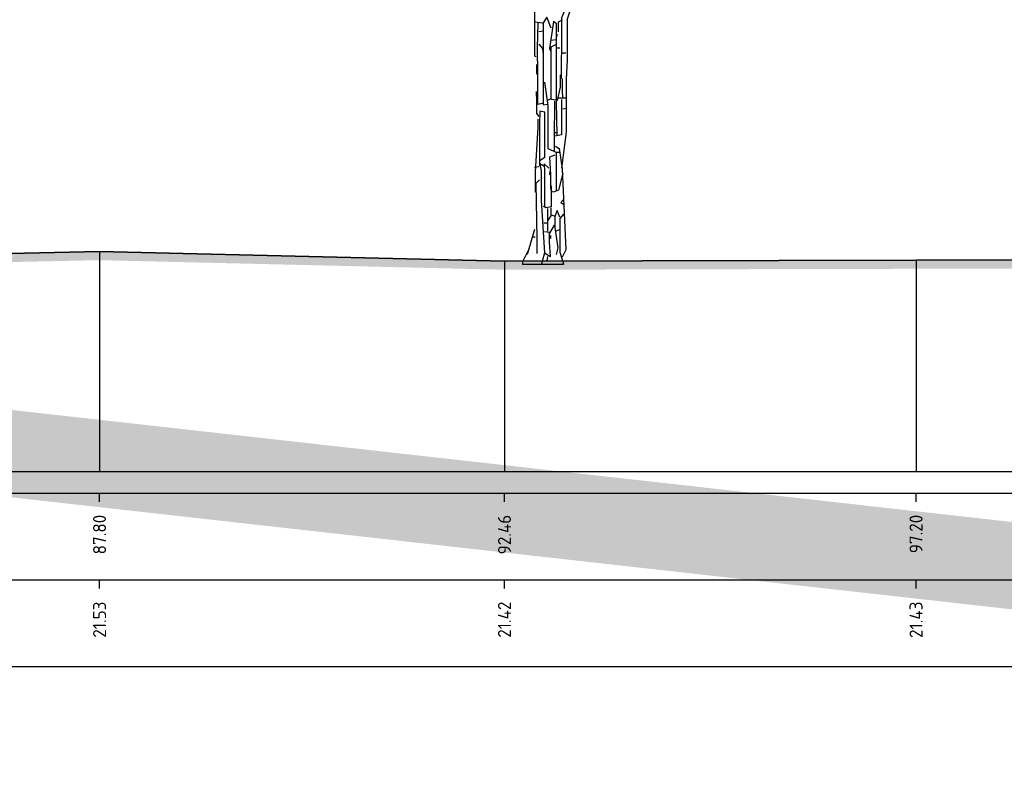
# Model space of a CAD drawing. Header units: metres. Extents: x 173015 to 189682, y 346605 to 348504.
# Tile 112 of 212: x 188971 to 188983, y 347994 to 348003. Entities that reach past the tile are written whole.
import ezdxf
from ezdxf.enums import TextEntityAlignment as Align

# ---------------------------------------------------------------- set-up
doc = ezdxf.new("R2010")
doc.units = ezdxf.units.M
doc.header["$PDMODE"] = 35
doc.header["$PDSIZE"] = 0.075
for name, color, linetype, lineweight in [('B-ME-GR-BOOM-SD', 252, 'Continuous', 25), ('X-ME-AL-PROFIEL_HUIDIG MAAIVELD-GD', 252, 'Continuous', 0), ('X-XX-AL-DETAIL1-M-B', 252, 'Continuous', 18), ('X-XX-AL-DWARSPROFIEL_PROFIELLIJN MAAIVELD-GD', 8, 'Continuous', 35), ('X-XX-AL-HULPGEOMETRIE-G', 50, 'Continuous', 25)]:
    doc.layers.add(name, color=color, linetype=linetype, lineweight=lineweight)
doc.layers.add('X-ME-AL-PROFIELRASTER-S', color=7, linetype='Continuous')
doc.styles.add('NLCS-ISO-ANNOTATIVE-T18', font='NLCS-ISO.ttf', dxfattribs={"height": 1.8})
doc.styles.add('NLCS-ISO-M100-T25', font='NLCS-ISO.ttf', dxfattribs={"height": 0.25})
doc.dimstyles.new('NLCS-M100-T25-PIJL_L3_H2', dxfattribs={"dimscale": 0.1, "dimtxt": 2.5, "dimasz": 2.5, "dimexe": 2, "dimexo": 2, "dimgap": 0.7, "dimtad": 1, "dimdec": 3, "dimzin": 0, "dimdsep": 46, "dimtxsty": 'NLCS-ISO-M100-T25', "dimcen": 0, "dimdle": 2, "dimclrd": 256, "dimclre": 256, "dimclrt": 256, "dimazin": 0, "dimtfac": 1, "dimtdec": 3, "dimtofl": 0, "dimtmove": 0, "dimatfit": 3, "dimfxl": 2, "dimfxlon": 1, "dimtfillclr": 256, "dimtolj": 1, "dimtzin": 0, "dimlwd": -1, "dimlwe": -1, "dimarcsym": 0})

# ---------------------------------------------------------------- blocks, each defined once
blk = doc.blocks.new('SAL-PROFIELRASTER_BALK_EIND1-SOD')
at = {"color": 0, "linetype": 'ByBlock', "lineweight": -2, "flags": 128}
for points in [[(0, 0), (1, 0)], [(0, -2.5), (1, -2.5)], [(0, -12.5), (1, -12.5)]]:
    blk.add_lwpolyline(points, dxfattribs=at)
blk = doc.blocks.new('SAL-PROFIELRASTER_BALK_EIND2-SOD')
at = {"color": 0, "linetype": 'ByBlock', "lineweight": -2}
blk.add_line((1, -12.5), (0, -12.5), dxfattribs=at)
blk = doc.blocks.new('SAL-PROFIELRASTER_BALK_DATA-SOD')
at = {"color": 0, "linetype": 'ByBlock', "lineweight": -2}
blk.add_lwpolyline([(0, -3.5), (0, -2.5)], dxfattribs=at)
at = {"color": 0, "linetype": 'ByBlock', "lineweight": -2, "style": 'NLCS-ISO-ANNOTATIVE-T18'}
blk.add_attdef('GETAL', text='', height=1.5, rotation=90, dxfattribs=at).set_placement((0.75, -5), align=Align.RIGHT)
blk = doc.blocks.new('*D82')
at = {"layer": 'Defpoints', "color": 0, "transparency": 16777216}
for p in [(188945.101, 348012.269), (188945.101, 347996.258), (188977.561, 347996.258)]:
    blk.add_point(p, dxfattribs=at)
at = {"layer": 'X-XX-AL-DETAIL1-M-B', "transparency": 16777216}
for p, q in [((188945.101, 348012.069), (188945.101, 348012.469)), ((188977.561, 348012.069), (188977.561, 348012.469)), ((188977.311, 348012.269), (188945.351, 348012.269))]:
    blk.add_line(p, q, dxfattribs=at)
for points in [[(188945.351, 348012.311), (188945.351, 348012.227), (188945.101, 348012.269)], [(188977.311, 348012.311), (188977.311, 348012.227), (188977.561, 348012.269)]]:
    blk.add_solid(points, dxfattribs=at)
at = {"layer": 'X-XX-AL-DETAIL1-M-B', "transparency": 16777216, "insert": (188961.331, 348012.501), "char_height": 0.25, "attachment_point": 5, "style": 'NLCS-ISO-M100-T25'}
blk.add_mtext('\\A1;Ruigte', dxfattribs=at)
blk = doc.blocks.new('*D83')
at = {"layer": 'Defpoints', "color": 0, "transparency": 16777216}
for p in [(188977.561, 348012.269), (188977.561, 347996.258), (188993.161, 347996.258)]:
    blk.add_point(p, dxfattribs=at)
at = {"layer": 'X-XX-AL-DETAIL1-M-B', "transparency": 16777216}
for p, q in [((188977.561, 348012.069), (188977.561, 348012.469)), ((188993.161, 348012.069), (188993.161, 348012.469)), ((188992.911, 348012.269), (188977.811, 348012.269))]:
    blk.add_line(p, q, dxfattribs=at)
for points in [[(188977.811, 348012.311), (188977.811, 348012.227), (188977.561, 348012.269)], [(188992.911, 348012.311), (188992.911, 348012.227), (188993.161, 348012.269)]]:
    blk.add_solid(points, dxfattribs=at)
at = {"layer": 'X-XX-AL-DETAIL1-M-B', "transparency": 16777216, "insert": (188985.361, 348012.464), "char_height": 0.25, "attachment_point": 5, "style": 'NLCS-ISO-M100-T25'}
blk.add_mtext('\\A1;Bos', dxfattribs=at)
blk = doc.blocks.new('SGR-BOOM_S02_D_ZIJ-D')
at = {"flags": 128}
for points in [[(-0.164, 4.254), (-0.153, 3.876), (-0.153, 3.523), (-0.101, 3.447), (-0.088, 3.498), (-0.088, 3.615), (-0.13, 3.573), (-0.13, 3.22), (-0.084, 2.951), (-0.084, 2.396), (-0.067, 2.388)], [(0.656, 3.901), (0.664, 3.851), (0.504, 3.741), (0.462, 3.464), (0.462, 3.338), (0.294, 2.817), (0.294, 2.346), (0.282, 2.127), (0.282, 1.522), (0.227, 1.101)], [(0.277, 3.035), (0.286, 2.968), (0.227, 2.833), (0.227, 2.472), (0.223, 2.337), (0.223, 2.136), (0.21, 2.136)], [(0.109, 2.716), (0.059, 2.842), (0.017, 2.775), (0.017, 2.396), (0.017, 1.925), (0.017, 1.833), (0.067, 1.841)], [(-0.084, 2.791), (-0.05, 2.783), (0.008, 2.775)], [(-0.042, 2.775), (-0.05, 2.489), (-0.046, 2.186), (-0.046, 1.841), (0.008, 1.85)], [(0.177, 1.48), (0.172, 1.867), (0.172, 2.766), (0.135, 2.791), (0.092, 2.48), (0.101, 2.455)], [(0.235, 2.808), (0.189, 2.783), (0.189, 2.674)], [(0.017, 2.682), (-0.034, 2.674)], [(0.177, 2.64), (0.168, 2.606)], [(-0.034, 2.531), (0.008, 2.48), (0.017, 2.413)], [(0.16, 2.522), (0.105, 2.497), (0.107, 2.245), (0.107, 1.9), (0.067, 1.883)], [(0.168, 2.581), (0.109, 2.573)], [(0.177, 2.489), (0.21, 2.489)], [(0.235, 2.43), (0.277, 2.43)], [(-0.059, 2.295), (-0.059, 2.186)], [(0.214, 2.178), (0.214, 2.035), (0.177, 1.883), (0.118, 1.892), (0.109, 1.9)], [(0.034, 2.094), (0.071, 1.824), (0.071, 1.328), (0.168, 1.286), (0.168, 0.841)], [(0.235, 2.136), (0.235, 1.967), (0.244, 1.909)], [(-0.063, 1.984), (-0.061, 1.875), (-0.061, 1.732), (-0.034, 1.698)], [(0.147, 1.875), (0.145, 1.438), (0.145, 1.303)], [(0.227, 1.892), (0.227, 1.732), (0.227, 1.488), (0.151, 1.471)], [(0.277, 1.909), (0.193, 1.909)], [(-0.017, 1.194), (0.038, 1.228), (0.036, 1.37), (0.036, 1.749), (-0.021, 1.757), (-0.023, 1.614), (-0.023, 1.16), (-0.025, 1.127)], [(0.277, 1.791), (0.244, 1.782)], [(-0.042, 1.665), (-0.042, 1.572), (-0.076, 1.059), (-0.076, 0.824)], [(0.143, 1.513), (0.177, 1.513)], [(0.151, 1.253), (0.092, 1.228), (0.101, 1.026), (0.101, 0.858)], [(0.16, 1.354), (0.202, 1.328), (0.235, 1.093), (0.277, 0.16), (0.235, 0.076)], [(0.16, 1.286), (0.202, 1.286)], [(0.025, 1.127), (-0.021, 1.152), (-0.006, 1.068), (-0.006, 0.731), (0.034, 0.126), (0, 0)], [(0.084, 1.101), (0.029, 1.152), (0.032, 1.068), (0.032, 0.664), (0.017, 0.656)], [(-0.034, 1.118), (-0.084, 1.11)], [(0.092, 1.059), (0.092, 1.026)], [(0.244, 1.043), (0.193, 0.849), (0.135, 0.824), (0.118, 0.832)], [(-0.025, 0.967), (-0.067, 0.925), (-0.055, 0.294), (-0.055, 0.118)], [(0.109, 0.9), (0.109, 0.656), (0.05, 0.647), (0.034, 0.664)], [(-0.063, 0.782), (-0.063, 0.681), (-0.067, 0.673)], [(0.252, 0.74), (0.219, 0.706), (0.252, 0.689)], [(0.105, 0.647), (0.105, 0.555), (0.067, 0.496)], [(0.067, 0.639), (0.067, 0.378)], [(0.21, 0.538), (0.177, 0.614), (0.151, 0.547), (0.151, 0.42), (0.185, 0.185), (0.168, 0.109)], [(0.252, 0.572), (0.21, 0.521), (0.21, 0.135), (0.252, 0), (0.252, -0.008)], [(0.025, 0.471), (0.059, 0.471)], [(0.109, 0.563), (0.143, 0.555)], [(-0.084, 0.395), (-0.168, 0.109)], [(0.034, 0.126), (0.101, 0.084), (0.092, 0.252), (0.092, 0.362), (0.034, 0.37)], [(0.143, 0.446), (0.092, 0.353)], [(0.21, 0.395), (0.168, 0.378)], [(-0.109, 0.311), (-0.076, 0.311)], [(0.101, 0.328), (0.101, 0.294)], [(-0.143, 0.177), (-0.219, 0.025)], [(0.067, 0.084), (0.059, 0.034)]]:
    blk.add_lwpolyline(points, dxfattribs=at)
at = {"ltscale": 0.1, "flags": 128}
for points in [[(-0.219, 0.025), (-0.219, -0.008)], [(0.252, -0.008), (-0.219, -0.008)]]:
    blk.add_lwpolyline(points, dxfattribs=at)

msp = doc.modelspace()

# ---------------------------------------------------------------- hatches: boundary and pattern name
at = {"layer": 'X-ME-AL-PROFIEL_HUIDIG MAAIVELD-GD'}
h = msp.add_hatch(dxfattribs=at)
h.set_pattern_fill('AGR-MAAIVELD', color=256, scale=0.05, pattern_type=2)
h.set_pattern_definition([(45, (0, -4.36256), (-0.25000007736, 0.25000007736), []), (45, (-0.0357, -4.32685), (0, 0.50000015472), [0.3535535, -0.3535535]), (45, (-0.07143, -4.29113), (0, 0.50000015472), [0.3535535, -0.3535535]), (45, (-0.10764, -4.25492), (0, 0.50000015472), [0.3535535, -0.3535535]), (45, (-0.14286, -4.2197), (0, 0.50000015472), [0.3535535, -0.3535535]), (45, (-0.17857, -4.184), (0, 0.50000015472), [0.3535535, -0.3535535]), (45, (-0.2143, -4.14828), (0, 0.50000015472), [0.3535535, -0.3535535]), (315, (0, -4.36256), (0.25000007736, 0.25000007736), []), (315, (0.0357, -4.32685), (0.50000015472, -1e-16), [0.3535535, -0.3535535]), (315, (0.07143, -4.29113), (0.50000015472, -1e-16), [0.3535535, -0.3535535]), (315, (0.10764, -4.25492), (0.50000015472, -1e-16), [0.3535535, -0.3535535]), (315, (0.14286, -4.2197), (0.50000015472, -1e-16), [0.3535535, -0.3535535]), (315, (0.17857, -4.184), (0.50000015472, -1e-16), [0.3535535, -0.3535535]), (315, (0.2143, -4.14828), (0.50000015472, -1e-16), [0.3535535, -0.3535535])])
h.paths.add_polyline_path([(188884.6115, 348001.3472), (188884.9759, 348001.3302), (188888.4352, 348001.1192), (188892.5119, 348001.0742), (188896.4313, 348000.9682), (188899.951, 348000.7272), (188903.1568, 348000.4502), (188906.5548, 348000.3282), (188910.4654, 348000.4322), (188914.2533, 348000.5342), (188917.3226, 348000.3892), (188921.5392, 348000.3582), (188925.6774, 348000.2922), (188929.3546, 348000.2212), (188933.7564, 348000.1812), (188937.6608, 348000.1792), (188941.596, 348000.1222), (188944.8877, 348000.1682), (188949.3486, 348000.1452), (188953.2699, 348000.0872), (188955.8719, 348000.2702), (188959.7604, 348000.1382), (188963.4594, 348000.2352), (188966.8086, 348000.3202), (188970.1655, 348000.2322), (188972.4135, 348000.2802), (188977.0749, 348000.1702), (188981.8124, 348000.1812), (188985.9258, 348000.1882), (188990.5428, 348000.2262), (188993.1614, 348000.5162), (188993.1614, 348000.6162), (188990.5428, 348000.3262), (188985.9258, 348000.2882), (188981.8124, 348000.2812), (188977.0749, 348000.2702), (188972.4135, 348000.3802), (188970.1655, 348000.3322), (188966.8086, 348000.4202), (188963.4594, 348000.3352), (188959.7604, 348000.2382), (188955.8719, 348000.3702), (188953.2699, 348000.1872), (188949.3486, 348000.2452), (188944.8877, 348000.2682), (188941.596, 348000.2222), (188937.6608, 348000.2792), (188933.7564, 348000.2812), (188929.3546, 348000.3212), (188925.6774, 348000.3922), (188921.5392, 348000.4582), (188917.3226, 348000.4892), (188914.2533, 348000.6342), (188910.4654, 348000.5322), (188906.5548, 348000.4282), (188903.1568, 348000.5502), (188899.951, 348000.8272), (188896.4313, 348001.0682), (188892.5119, 348001.1742), (188888.4352, 348001.2192), (188884.9759, 348001.4302), (188884.6115, 348001.4472)])

# ---------------------------------------------------------------- linework, layer by layer
at = {"color": 9, "linetype": 'ByBlock', "lineweight": -2}
for p, q in [((188972.4135, 348000.3802), (188972.4135, 347997.8482)), ((188977.0749, 348000.2702), (188977.0749, 347997.8482)), ((188981.8124, 348000.2812), (188981.8124, 347997.8482))]:
    msp.add_line(p, q, dxfattribs=at)
at = {"layer": 'X-XX-AL-DWARSPROFIEL_PROFIELLIJN MAAIVELD-GD'}
msp.add_lwpolyline([(188921.5392, 348000.4582), (188925.6774, 348000.3922), (188929.3546, 348000.3212), (188933.7564, 348000.2812), (188937.6608, 348000.2792), (188941.596, 348000.2222), (188944.8877, 348000.2682), (188949.3486, 348000.2452), (188953.2699, 348000.1872), (188955.8719, 348000.3702), (188959.7604, 348000.2382), (188963.4594, 348000.3352), (188966.8086, 348000.4202), (188970.1655, 348000.3322), (188972.4135, 348000.3802), (188977.0749, 348000.2702), (188981.8124, 348000.2812), (188985.9258, 348000.2882), (188990.5428, 348000.3262), (188993.1614, 348000.6162)], dxfattribs=at)
at = {"layer": 'X-XX-AL-HULPGEOMETRIE-G', "const_width": 1}
msp.add_lwpolyline([(188877.2654, 347994.9633), (188999.1896, 348014.9926), (188998.9696, 347994.9633), (188876.8771, 348008.643)], dxfattribs=at)

# ---------------------------------------------------------------- block references
at = {"layer": 'B-ME-GR-BOOM-SD'}
msp.add_blockref('SGR-BOOM_S02_D_ZIJ-D', (188977.5026, 348000.2377), dxfattribs=at)
at = {"layer": 'X-ME-AL-PROFIELRASTER-S', "xscale": 109.7999323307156, "yscale": 0.1, "zscale": 109.7999323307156}
for name, p in [('SAL-PROFIELRASTER_BALK_EIND1-SOD', (188884.6115, 347997.8482)), ('SAL-PROFIELRASTER_BALK_EIND2-SOD', (188884.6115, 347996.8482))]:
    msp.add_blockref(name, p, dxfattribs=at)
at = {"layer": 'X-ME-AL-PROFIELRASTER-S', "xscale": 0.1, "yscale": 0.1, "zscale": 0.1}
for p, values in [((188972.4135, 347997.8482), {'GETAL': '87.80'}), ((188977.0749, 347997.8482), {'GETAL': '92.46'}), ((188981.8124, 347997.8482), {'GETAL': '97.20'}), ((188972.4135, 347996.8482), {'GETAL': '21.53'}), ((188977.0749, 347996.8482), {'GETAL': '21.42'}), ((188981.8124, 347996.8482), {'GETAL': '21.43'})]:
    msp.add_blockref('SAL-PROFIELRASTER_BALK_DATA-SOD', p, dxfattribs=at).add_auto_attribs(values)

# ---------------------------------------------------------------- dimensions: what is measured, and where the dimension line sits
at = {"layer": 'X-XX-AL-DETAIL1-M-B'}
for base, p1, p2, text, picture, middle in [((188945.1015, 348012.2689), (188977.5615, 347996.2578), (188945.1015, 347996.2578), 'Ruigte', '*D82', (188961.3315, 348012.2689)), ((188977.5615, 348012.2689), (188993.1614, 347996.2578), (188977.5615, 347996.2578), 'Bos', '*D83', (188985.3615, 348012.2689))]:
    dim = msp.add_linear_dim(base=base, p1=p1, p2=p2, text=text, dimstyle='NLCS-M100-T25-PIJL_L3_H2', dxfattribs=at)
    dim.commit()
    dim.dimension.update_dxf_attribs({"geometry": picture, "text_midpoint": middle, "dimtype": 160})

doc.saveas('drawing.dxf')
